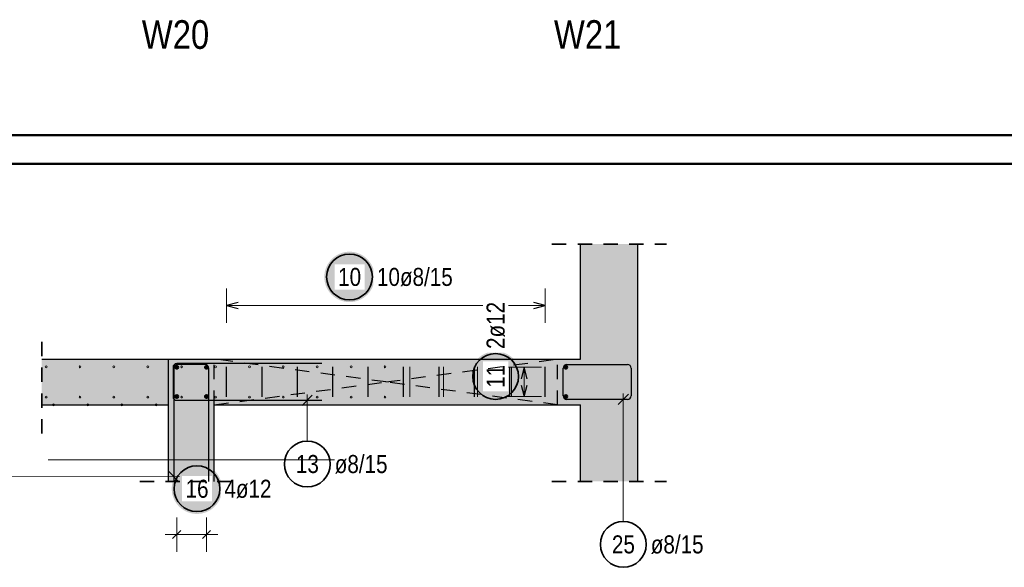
# Model space of a CAD drawing. Header units: millimetres. Extents: x -20 to 91, y -4 to 50.
# Tile 10 of 41: x 40.87 to 49.47, y -3.52 to 1.26. Entities that reach past the tile are written whole.
import ezdxf

# ---------------------------------------------------------------- set-up
doc = ezdxf.new("R2010")
doc.units = ezdxf.units.MM
doc.linetypes.add('HIDDEN', pattern=[0.375, 0.25, -0.125])
for name, color, linetype, lineweight in [('Achsen', 7, 'Continuous', 20), ('Bewehrung', 7, 'Continuous', 20), ('nplo Bewehrung', 7, 'Continuous', 20), ('Schraffuren', 7, 'Continuous', 20)]:
    doc.layers.add(name, color=color, linetype=linetype, lineweight=lineweight)
doc.styles.add('Arial Narrow', font='ARIALN.TTF')

msp = doc.modelspace()

# ---------------------------------------------------------------- hatches: boundary and pattern name
at = {"layer": 'Bewehrung', "lineweight": 25, "true_color": 0xffffff}
for points in [[(43.970505, -0.987922), (43.970371, -0.980245), (43.969969, -0.972576), (43.969299, -0.964926), (43.968364, -0.957304), (43.967162, -0.94972), (43.965697, -0.942182), (43.96397, -0.9347), (43.961982, -0.927282), (43.959737, -0.919939), (43.957237, -0.912678), (43.954485, -0.905509), (43.951485, -0.89844), (43.948239, -0.891481), (43.944753, -0.884639), (43.94103, -0.877922), (43.937075, -0.87134), (43.932893, -0.8649), (43.928488, -0.85861), (43.923867, -0.852477), (43.919034, -0.846509), (43.913996, -0.840714), (43.908759, -0.835098), (43.903329, -0.829668), (43.897713, -0.824431), (43.891918, -0.819393), (43.88595, -0.81456), (43.879817, -0.809939), (43.873527, -0.805534), (43.867087, -0.801352), (43.860505, -0.797397), (43.853788, -0.793674), (43.846946, -0.790188), (43.839987, -0.786942), (43.832918, -0.783942), (43.825749, -0.78119), (43.818488, -0.77869), (43.811145, -0.776445), (43.803727, -0.774457), (43.796245, -0.77273), (43.788707, -0.771265), (43.781123, -0.770063), (43.773501, -0.769128), (43.765851, -0.768458), (43.758182, -0.768056), (43.750505, -0.767922), (43.742827, -0.768056), (43.735158, -0.768458), (43.727508, -0.769128), (43.719887, -0.770063), (43.712302, -0.771265), (43.704764, -0.77273), (43.697282, -0.774457), (43.689864, -0.776445), (43.682521, -0.77869), (43.67526, -0.78119), (43.668091, -0.783942), (43.661023, -0.786942), (43.654063, -0.790188), (43.647221, -0.793674), (43.640505, -0.797397), (43.633922, -0.801352), (43.627482, -0.805534), (43.621192, -0.809939), (43.615059, -0.81456), (43.609091, -0.819393), (43.603296, -0.824431), (43.59768, -0.829668), (43.59225, -0.835098), (43.587013, -0.840714), (43.581975, -0.846509), (43.577142, -0.852477), (43.572521, -0.85861), (43.568116, -0.8649), (43.563934, -0.87134), (43.559979, -0.877922), (43.556256, -0.884639), (43.55277, -0.891481), (43.549525, -0.89844), (43.546524, -0.905509), (43.543772, -0.912678), (43.541272, -0.919939), (43.539027, -0.927282), (43.53704, -0.9347), (43.535312, -0.942182), (43.533847, -0.94972), (43.532646, -0.957304), (43.53171, -0.964926), (43.531041, -0.972576), (43.530639, -0.980245), (43.530505, -0.987922), (43.530639, -0.9956), (43.531041, -1.003269), (43.53171, -1.010919), (43.532646, -1.018541), (43.533847, -1.026125), (43.535312, -1.033663), (43.53704, -1.041145), (43.539027, -1.048563), (43.541272, -1.055906), (43.543772, -1.063167), (43.546524, -1.070336), (43.549525, -1.077405), (43.55277, -1.084364), (43.556256, -1.091206), (43.559979, -1.097922), (43.563934, -1.104505), (43.568116, -1.110945), (43.572521, -1.117235), (43.577142, -1.123368), (43.581975, -1.129336), (43.587013, -1.135131), (43.59225, -1.140747), (43.59768, -1.146177), (43.603296, -1.151414), (43.609091, -1.156452), (43.615059, -1.161285), (43.621192, -1.165906), (43.627482, -1.170311), (43.633922, -1.174493), (43.640505, -1.178448), (43.647221, -1.182171), (43.654063, -1.185657), (43.661023, -1.188902), (43.668091, -1.191903), (43.67526, -1.194655), (43.682521, -1.197155), (43.689864, -1.1994), (43.697282, -1.201388), (43.704764, -1.203115), (43.712302, -1.20458), (43.719887, -1.205781), (43.727508, -1.206717), (43.735158, -1.207387), (43.742827, -1.207788), (43.750505, -1.207922), (43.758182, -1.207788), (43.765851, -1.207387), (43.773501, -1.206717), (43.781123, -1.205781), (43.788707, -1.20458), (43.796245, -1.203115), (43.803727, -1.201388), (43.811145, -1.1994), (43.818488, -1.197155), (43.825749, -1.194655), (43.832918, -1.191903), (43.839987, -1.188902), (43.846946, -1.185657), (43.853788, -1.182171), (43.860505, -1.178448), (43.867087, -1.174493), (43.873527, -1.170311), (43.879817, -1.165906), (43.88595, -1.161285), (43.891918, -1.156452), (43.897713, -1.151414), (43.903329, -1.146177), (43.908759, -1.140747), (43.913996, -1.135131), (43.919034, -1.129336), (43.923867, -1.123368), (43.928488, -1.117235), (43.932893, -1.110945), (43.937075, -1.104505), (43.94103, -1.097922), (43.944753, -1.091206), (43.948239, -1.084364), (43.951485, -1.077405), (43.954485, -1.070336), (43.957237, -1.063167), (43.959737, -1.055906), (43.961982, -1.048563), (43.96397, -1.041145), (43.965697, -1.033663), (43.967162, -1.026125), (43.968364, -1.018541), (43.969299, -1.010919), (43.969969, -1.003269)], [(45.246666, -1.857345), (45.246532, -1.849668), (45.24613, -1.841999), (45.245461, -1.834349), (45.244525, -1.826727), (45.243323, -1.819143), (45.241858, -1.811605), (45.240131, -1.804123), (45.238143, -1.796705), (45.235898, -1.789362), (45.233398, -1.782101), (45.230646, -1.774932), (45.227646, -1.767863), (45.2244, -1.760904), (45.220914, -1.754062), (45.217191, -1.747345), (45.213236, -1.740763), (45.209054, -1.734323), (45.204649, -1.728033), (45.200028, -1.7219), (45.195196, -1.715932), (45.190158, -1.710137), (45.18492, -1.704521), (45.179491, -1.699091), (45.173874, -1.693854), (45.168079, -1.688816), (45.162111, -1.683983), (45.155978, -1.679362), (45.149688, -1.674957), (45.143248, -1.670775), (45.136666, -1.66682), (45.129949, -1.663097), (45.123107, -1.659611), (45.116148, -1.656365), (45.109079, -1.653365), (45.10191, -1.650613), (45.094649, -1.648113), (45.087306, -1.645868), (45.079889, -1.64388), (45.072406, -1.642153), (45.064868, -1.640688), (45.057284, -1.639486), (45.049662, -1.638551), (45.042012, -1.637881), (45.034344, -1.637479), (45.026666, -1.637345), (45.018988, -1.637479), (45.011319, -1.637881), (45.003669, -1.638551), (44.996048, -1.639486), (44.988463, -1.640688), (44.980925, -1.642153), (44.973443, -1.64388), (44.966026, -1.645868), (44.958682, -1.648113), (44.951421, -1.650613), (44.944252, -1.653365), (44.937184, -1.656365), (44.930224, -1.659611), (44.923382, -1.663097), (44.916666, -1.66682), (44.910084, -1.670775), (44.903643, -1.674957), (44.897353, -1.679362), (44.89122, -1.683983), (44.885252, -1.688816), (44.879457, -1.693854), (44.873841, -1.699091), (44.868411, -1.704521), (44.863174, -1.710137), (44.858136, -1.715932), (44.853303, -1.7219), (44.848682, -1.728033), (44.844277, -1.734323), (44.840095, -1.740763), (44.83614, -1.747345), (44.832417, -1.754062), (44.828931, -1.760904), (44.825686, -1.767863), (44.822685, -1.774932), (44.819933, -1.782101), (44.817433, -1.789362), (44.815188, -1.796705), (44.813201, -1.804123), (44.811473, -1.811605), (44.810008, -1.819143), (44.808807, -1.826727), (44.807871, -1.834349), (44.807202, -1.841999), (44.8068, -1.849668), (44.806666, -1.857345), (44.8068, -1.865023), (44.807202, -1.872692), (44.807871, -1.880342), (44.808807, -1.887963), (44.810008, -1.895548), (44.811473, -1.903086), (44.813201, -1.910568), (44.815188, -1.917986), (44.817433, -1.925329), (44.819933, -1.93259), (44.822685, -1.939759), (44.825686, -1.946827), (44.828931, -1.953787), (44.832417, -1.960629), (44.83614, -1.967345), (44.840095, -1.973928), (44.844277, -1.980368), (44.848682, -1.986658), (44.853303, -1.992791), (44.858136, -1.998759), (44.863174, -2.004554), (44.868411, -2.01017), (44.873841, -2.0156), (44.879457, -2.020837), (44.885252, -2.025875), (44.89122, -2.030708), (44.897353, -2.035329), (44.903643, -2.039734), (44.910084, -2.043916), (44.916666, -2.047871), (44.923382, -2.051594), (44.930224, -2.05508), (44.937184, -2.058325), (44.944252, -2.061326), (44.951421, -2.064078), (44.958682, -2.066578), (44.966026, -2.068823), (44.973443, -2.07081), (44.980925, -2.072538), (44.988463, -2.074003), (44.996048, -2.075204), (45.003669, -2.07614), (45.011319, -2.076809), (45.018988, -2.077211), (45.026666, -2.077345), (45.034344, -2.077211), (45.042012, -2.076809), (45.049662, -2.07614), (45.057284, -2.075204), (45.064868, -2.074003), (45.072406, -2.072538), (45.079889, -2.07081), (45.087306, -2.068823), (45.094649, -2.066578), (45.10191, -2.064078), (45.109079, -2.061326), (45.116148, -2.058325), (45.123107, -2.05508), (45.129949, -2.051594), (45.136666, -2.047871), (45.143248, -2.043916), (45.149688, -2.039734), (45.155978, -2.035329), (45.162111, -2.030708), (45.168079, -2.025875), (45.173874, -2.020837), (45.179491, -2.0156), (45.18492, -2.01017), (45.190158, -2.004554), (45.195196, -1.998759), (45.200028, -1.992791), (45.204649, -1.986658), (45.209054, -1.980368), (45.213236, -1.973928), (45.217191, -1.967345), (45.220914, -1.960629), (45.2244, -1.953787), (45.227646, -1.946827), (45.230646, -1.939759), (45.233398, -1.93259), (45.235898, -1.925329), (45.238143, -1.917986), (45.240131, -1.910568), (45.241858, -1.903086), (45.243323, -1.895548), (45.244525, -1.887963), (45.245461, -1.880342), (45.24613, -1.872692)], [(42.637718, -2.837922), (42.637584, -2.830245), (42.637182, -2.822576), (42.636513, -2.814926), (42.635577, -2.807304), (42.634376, -2.79972), (42.632911, -2.792182), (42.631183, -2.7847), (42.629196, -2.777282), (42.626951, -2.769939), (42.62445, -2.762678), (42.621699, -2.755509), (42.618698, -2.74844), (42.615453, -2.741481), (42.611967, -2.734639), (42.608244, -2.727922), (42.604289, -2.72134), (42.600106, -2.7149), (42.595702, -2.70861), (42.59108, -2.702477), (42.586248, -2.696509), (42.58121, -2.690714), (42.575973, -2.685098), (42.570543, -2.679668), (42.564927, -2.674431), (42.559131, -2.669393), (42.553164, -2.66456), (42.547031, -2.659939), (42.540741, -2.655534), (42.5343, -2.651352), (42.527718, -2.647397), (42.521002, -2.643674), (42.51416, -2.640188), (42.5072, -2.636942), (42.500132, -2.633942), (42.492963, -2.63119), (42.485702, -2.62869), (42.478358, -2.626445), (42.470941, -2.624457), (42.463459, -2.62273), (42.455921, -2.621265), (42.448336, -2.620063), (42.440714, -2.619128), (42.433065, -2.618458), (42.425396, -2.618056), (42.417718, -2.617922), (42.41004, -2.618056), (42.402372, -2.618458), (42.394722, -2.619128), (42.3871, -2.620063), (42.379515, -2.621265), (42.371978, -2.62273), (42.364495, -2.624457), (42.357078, -2.626445), (42.349734, -2.62869), (42.342474, -2.63119), (42.335305, -2.633942), (42.328236, -2.636942), (42.321276, -2.640188), (42.314434, -2.643674), (42.307718, -2.647397), (42.301136, -2.651352), (42.294696, -2.655534), (42.288405, -2.659939), (42.282273, -2.66456), (42.276305, -2.669393), (42.270509, -2.674431), (42.264893, -2.679668), (42.259463, -2.685098), (42.254226, -2.690714), (42.249188, -2.696509), (42.244356, -2.702477), (42.239734, -2.70861), (42.23533, -2.7149), (42.231148, -2.72134), (42.227193, -2.727922), (42.22347, -2.734639), (42.219983, -2.741481), (42.216738, -2.74844), (42.213738, -2.755509), (42.210986, -2.762678), (42.208486, -2.769939), (42.206241, -2.777282), (42.204253, -2.7847), (42.202526, -2.792182), (42.20106, -2.79972), (42.199859, -2.807304), (42.198923, -2.814926), (42.198254, -2.822576), (42.197852, -2.830245), (42.197718, -2.837922), (42.197852, -2.8456), (42.198254, -2.853269), (42.198923, -2.860919), (42.199859, -2.868541), (42.20106, -2.876125), (42.202526, -2.883663), (42.204253, -2.891145), (42.206241, -2.898563), (42.208486, -2.905906), (42.210986, -2.913167), (42.213738, -2.920336), (42.216738, -2.927405), (42.219983, -2.934364), (42.22347, -2.941206), (42.227193, -2.947922), (42.231148, -2.954505), (42.23533, -2.960945), (42.239734, -2.967235), (42.244356, -2.973368), (42.249188, -2.979336), (42.254226, -2.985131), (42.259463, -2.990747), (42.264893, -2.996177), (42.270509, -3.001414), (42.276305, -3.006452), (42.282273, -3.011285), (42.288405, -3.015906), (42.294696, -3.020311), (42.301136, -3.024493), (42.307718, -3.028448), (42.314434, -3.032171), (42.321276, -3.035657), (42.328236, -3.038902), (42.335305, -3.041903), (42.342474, -3.044655), (42.349734, -3.047155), (42.357078, -3.0494), (42.364495, -3.051388), (42.371978, -3.053115), (42.379515, -3.05458), (42.3871, -3.055781), (42.394722, -3.056717), (42.402372, -3.057387), (42.41004, -3.057788), (42.417718, -3.057922), (42.425396, -3.057788), (42.433065, -3.057387), (42.440714, -3.056717), (42.448336, -3.055781), (42.455921, -3.05458), (42.463459, -3.053115), (42.470941, -3.051388), (42.478358, -3.0494), (42.485702, -3.047155), (42.492963, -3.044655), (42.500132, -3.041903), (42.5072, -3.038902), (42.51416, -3.035657), (42.521002, -3.032171), (42.527718, -3.028448), (42.5343, -3.024493), (42.540741, -3.020311), (42.547031, -3.015906), (42.553164, -3.011285), (42.559131, -3.006452), (42.564927, -3.001414), (42.570543, -2.996177), (42.575973, -2.990747), (42.58121, -2.985131), (42.586248, -2.979336), (42.59108, -2.973368), (42.595702, -2.967235), (42.600106, -2.960945), (42.604289, -2.954505), (42.608244, -2.947922), (42.611967, -2.941206), (42.615453, -2.934364), (42.618698, -2.927405), (42.621699, -2.920336), (42.62445, -2.913167), (42.626951, -2.905906), (42.629196, -2.898563), (42.631183, -2.891145), (42.632911, -2.883663), (42.634376, -2.876125), (42.635577, -2.868541), (42.636513, -2.860919), (42.637182, -2.853269)]]:
    msp.add_hatch(color=7, dxfattribs=at).paths.add_polyline_path(points)
at = {"layer": 'Schraffuren', "lineweight": 13, "true_color": 0xd7ffd7}
for points in [[(45.769334, -0.700599), (46.269334, -0.700599), (46.269334, -2.77403), (45.769334, -2.77403)], [(41.062481, -1.705371), (42.168616, -1.705371), (42.168616, -2.105371), (41.062481, -2.105371)], [(42.168982, -1.705371), (45.769334, -1.705371), (45.769334, -2.105371), (42.168982, -2.105371)], [(42.568982, -2.105371), (42.568982, -2.77403), (42.168982, -2.77403), (42.168982, -2.105371)]]:
    msp.add_hatch(color=254, dxfattribs=at).paths.add_polyline_path(points)

# ---------------------------------------------------------------- linework, layer by layer
at = {"color": 4, "linetype": 'Continuous', "lineweight": 50}
for p, q in [((1, 0.25), (87.25, 0.25)), ((0, 0), (87.5, 0))]:
    msp.add_line(p, q, dxfattribs=at)
at = {"color": 2, "linetype": 'HIDDEN', "lineweight": 35, "ltscale": 0.5}
for p, q in [((45.519334, -0.700599), (46.519334, -0.700599)), ((41.062481, -2.355371), (41.062481, -1.455371)), ((45.519334, -2.77403), (46.519334, -2.77403))]:
    msp.add_line(p, q, dxfattribs=at)
at = {"color": 3, "linetype": 'HIDDEN', "lineweight": 25, "ltscale": 0.5}
for p, q in [((42.568687, -2.105371), (42.568687, -1.705371)), ((45.568687, -2.105371), (45.568687, -1.705371)), ((42.568687, -2.105371), (42.568982, -2.105371))]:
    msp.add_line(p, q, dxfattribs=at)
at = {"color": 3, "linetype": 'Continuous', "lineweight": 25, "ltscale": 0.5}
for p, q in [((42.208982, -1.777371), (42.208983, -2.033377)), ((43.508982, -1.745371), (42.240982, -1.745371)), ((43.425726, -2.021179), (43.337338, -2.109568)), ((42.240983, -2.065377), (43.508983, -2.065373))]:
    msp.add_line(p, q, dxfattribs=at)
at = {"color": 5, "linetype": 'Continuous', "lineweight": 18, "ltscale": 0.5}
msp.add_line((43.381533, -2.422027), (43.381532, -2.015373), dxfattribs=at)
at = {"color": 2, "linetype": 'Continuous', "lineweight": 35, "ltscale": 0.5}
msp.add_circle((43.381533, -2.622027), 0.2, dxfattribs=at)
at = {"color": 3, "linetype": 'Continuous', "lineweight": 25, "ltscale": 0.5}
for centre, start, end in [((42.240982, -1.777371), 90, 180.0001831), ((42.240983, -2.033377), 180.0001831, 270.0001831)]:
    msp.add_arc(centre, 0.032, start, end, dxfattribs=at)
at = {"layer": 'Achsen', "color": 3, "linetype": 'HIDDEN', "lineweight": 25, "ltscale": 0.5}
for p, q in [((44.068687, -1.905371), (42.568687, -1.705371)), ((42.568687, -2.105371), (44.068687, -1.905371))]:
    msp.add_line(p, q, dxfattribs=at)
at = {"layer": 'Bewehrung', "color": 5, "linetype": 'Continuous', "lineweight": 18, "ltscale": 0.5}
for p, q in [((42.676983, -1.087922), (42.676983, -1.387922)), ((45.460687, -1.387922), (45.460687, -1.087922)), ((45.460687, -1.237922), (42.676983, -1.237922)), ((45.426666, -1.777371), (45.126666, -1.777371)), ((45.276666, -1.777371), (45.276666, -2.03337)), ((45.126666, -2.03337), (45.426666, -2.03337)), ((46.142507, -3.12399), (46.142507, -2.007371)), ((40.779974, -2.732459), (42.266683, -2.732454)), ((42.240993, -3.087922), (42.240993, -3.387922)), ((42.240993, -3.087922), (42.240993, -3.387922)), ((42.500993, -3.087922), (42.500993, -3.387922)), ((42.500993, -3.087922), (42.500993, -3.387922)), ((42.140993, -3.237922), (42.600993, -3.237922))]:
    msp.add_line(p, q, dxfattribs=at)
at = {"layer": 'Bewehrung', "color": 3, "linetype": 'Continuous', "lineweight": 25, "ltscale": 0.5}
for p, q in [((42.776983, -1.211128), (42.676983, -1.237922)), ((42.676983, -1.237922), (42.776983, -1.264717)), ((45.460687, -1.237922), (45.360687, -1.211128)), ((45.360687, -1.264717), (45.460687, -1.237922)), ((42.21668, -1.785372), (42.216684, -2.77403)), ((42.488687, -1.753371), (42.24868, -1.753372)), ((42.676983, -2.036683), (42.676983, -1.773984)), ((42.986284, -2.036683), (42.986284, -1.773984)), ((43.295584, -2.036683), (43.295584, -1.773984)), ((43.604885, -2.036683), (43.604885, -1.773984)), ((43.914185, -2.036683), (43.914185, -1.773984)), ((44.223485, -2.036683), (44.223485, -1.773984)), ((44.532786, -2.036683), (44.532786, -1.773984)), ((44.842086, -2.036683), (44.842086, -1.773984)), ((45.151386, -2.036683), (45.151386, -1.773984)), ((45.276666, -1.777371), (45.249871, -1.877371)), ((45.303461, -1.877371), (45.276666, -1.777371)), ((45.460687, -2.036683), (45.460687, -1.773984)), ((45.616687, -2.025371), (45.616687, -1.785371)), ((45.648687, -1.753371), (46.179334, -1.753371)), ((46.211334, -1.785371), (46.211334, -2.025371)), ((46.211334, -1.845371), (46.211334, -2.025371)), ((45.249871, -1.93337), (45.276666, -2.03337)), ((45.276666, -2.03337), (45.303461, -1.93337)), ((46.179334, -2.057371), (45.648687, -2.057371)), ((46.179334, -2.057371), (45.999334, -2.057371)), ((46.186701, -2.013176), (46.098313, -2.101565)), ((42.260878, -2.776648), (42.172489, -2.68826)), ((42.276348, -3.202567), (42.205638, -3.273278)), ((42.276348, -3.202567), (42.205638, -3.273278)), ((42.536348, -3.202567), (42.465638, -3.273278)), ((42.536348, -3.202567), (42.465638, -3.273278))]:
    msp.add_line(p, q, dxfattribs=at)
at = {"layer": 'Bewehrung', "color": 2, "linetype": 'Continuous', "lineweight": 35, "ltscale": 0.5}
for centre in [(43.750505, -0.987922), (45.026666, -1.857345), (42.417718, -2.837922), (46.142507, -3.32399)]:
    msp.add_circle(centre, 0.2, dxfattribs=at)
at = {"layer": 'Bewehrung', "color": 4, "linetype": 'Continuous', "lineweight": 50, "ltscale": 0.5}
for centre, radius in [((42.240993, -1.777371), 0.012), ((42.240993, -1.777371), 0.012), ((42.240993, -1.777371), 0.0108), ((42.240993, -1.777371), 0.0084), ((42.240993, -1.777371), 0.006), ((42.240993, -1.777371), 0.0036), ((42.240993, -1.777371), 0.0012), ((42.500993, -1.777371), 0.012), ((42.500993, -1.777371), 0.012), ((42.500993, -1.777371), 0.0108), ((42.500993, -1.777371), 0.0084), ((42.500993, -1.777371), 0.006), ((42.500993, -1.777371), 0.0036), ((42.500993, -1.777371), 0.0012), ((45.640687, -1.777371), 0.012), ((45.640687, -1.777371), 0.012), ((45.640687, -1.777371), 0.0108), ((45.640687, -1.777371), 0.0084), ((45.640687, -1.777371), 0.006), ((45.640687, -1.777371), 0.0036), ((45.640687, -1.777371), 0.0012), ((42.240993, -2.033371), 0.012), ((42.240993, -2.033371), 0.012), ((42.240993, -2.033371), 0.0108), ((42.240993, -2.033371), 0.0084), ((42.240993, -2.033371), 0.006), ((42.240993, -2.033371), 0.0036), ((42.240993, -2.033371), 0.0012), ((42.500993, -2.033371), 0.012), ((42.500993, -2.033371), 0.012), ((42.500993, -2.033371), 0.0108), ((42.500993, -2.033371), 0.0084), ((42.500993, -2.033371), 0.006), ((42.500993, -2.033371), 0.0036), ((42.500993, -2.033371), 0.0012), ((45.640687, -2.03337), 0.012), ((45.640687, -2.03337), 0.012), ((45.640687, -2.03337), 0.0108), ((45.640687, -2.03337), 0.0084), ((45.640687, -2.03337), 0.006), ((45.640687, -2.03337), 0.0036), ((45.640687, -2.03337), 0.0012)]:
    msp.add_circle(centre, radius, dxfattribs=at)
at = {"layer": 'Bewehrung', "color": 3, "linetype": 'Continuous', "lineweight": 25, "ltscale": 0.5}
for centre, start, end in [((42.24868, -1.785372), 90.000183, 180.0001831), ((42.488687, -1.785371), 0, 90.000183), ((45.648687, -1.785371), 90, 180), ((46.179334, -1.785371), 0, 90), ((45.648687, -2.025371), 180, 270), ((46.179334, -2.025371), 270, 0), ((46.179334, -2.025371), 270, 0)]:
    msp.add_arc(centre, 0.032, start, end, dxfattribs=at)
at = {"layer": 'nplo Bewehrung', "color": 9, "linetype": 'Continuous', "lineweight": 0, "ltscale": 0.5}
for p, q in [((44.276688, -2.036683), (44.276688, -1.773984)), ((44.572687, -2.036683), (44.572687, -1.773984)), ((44.868687, -2.036683), (44.868687, -1.773984)), ((45.164687, -2.036683), (45.164687, -1.773984)), ((45.460687, -2.036683), (45.460687, -1.773984)), ((41.118982, -2.585472), (43.618982, -2.585472))]:
    msp.add_line(p, q, dxfattribs=at)
for centre in [(41.100103, -1.773371), (41.100103, -1.773371), (41.396162, -1.773371), (41.396162, -1.773371), (41.69222, -1.773371), (41.69222, -1.773371), (41.988278, -1.773371), (41.988278, -1.773371), (42.284337, -1.773371), (42.284337, -1.773371), (42.580395, -1.773371), (42.580395, -1.773371), (42.876453, -1.773371), (42.876453, -1.773371), (43.172512, -1.773371), (43.172512, -1.773371), (43.46857, -1.773371), (43.46857, -1.773371), (43.764628, -1.773371), (43.764628, -1.773371), (44.060687, -1.773371), (44.060687, -1.773371), (41.100103, -2.037371), (41.100103, -2.037371), (41.396162, -2.037371), (41.396162, -2.037371), (41.69222, -2.037371), (41.69222, -2.037371), (41.988278, -2.037371), (41.988278, -2.037371), (42.284337, -2.037371), (42.284337, -2.037371), (42.580395, -2.037371), (42.580395, -2.037371), (42.876453, -2.037371), (42.876453, -2.037371), (43.172512, -2.037371), (43.172512, -2.037371), (43.46857, -2.037371), (43.46857, -2.037371), (43.764628, -2.037371), (43.764628, -2.037371), (44.060687, -2.037371), (44.060687, -2.037371), (41.164742, -2.105371), (41.164742, -2.105371), (41.463366, -2.105371), (41.463366, -2.105371), (41.761991, -2.105371), (41.761991, -2.105371), (42.060616, -2.105371), (42.060616, -2.105371)]:
    msp.add_circle(centre, 0.008, dxfattribs=at)
at = {"layer": 'Schraffuren', "color": 3, "linetype": 'Continuous', "lineweight": 25}
for p, q in [((45.769334, -1.705371), (45.769334, -0.700599)), ((46.269334, -2.77403), (46.269334, -0.700599)), ((41.062481, -1.705371), (42.168616, -1.705371)), ((42.168616, -2.105371), (42.168616, -1.705371)), ((42.168982, -2.105371), (42.168982, -1.705371)), ((41.062481, -2.105371), (42.168616, -2.105371)), ((42.168982, -2.77403), (42.168982, -2.105371)), ((42.568982, -2.105371), (45.769334, -2.105371)), ((45.769334, -2.77403), (45.769334, -2.105371))]:
    msp.add_line(p, q, dxfattribs=at)

# ---------------------------------------------------------------- texts
at = {"color": 2, "lineweight": 35, "style": 'Arial Narrow'}
for s, p in [('W20', (41.936093, 1.003931)), ('W21', (45.536493, 1.003931))]:
    msp.add_text(s, height=0.25, dxfattribs=at).set_placement(p)
at = {"color": 2, "lineweight": 35, "char_height": 0.1575, "attachment_point": 1, "line_spacing_factor": 0.9, "style": 'Arial Narrow'}
for s, insert in [('13', (43.282308, -2.543277)), ('ø8/15', (43.621533, -2.543277))]:
    msp.add_mtext(s, dxfattribs=dict(at, insert=insert))
at = {"layer": 'Bewehrung', "color": 2, "lineweight": 35, "char_height": 0.1575, "attachment_point": 1, "line_spacing_factor": 0.9, "style": 'Arial Narrow'}
for s, insert in [('25', (46.043282, -3.24524)), ('ø8/15', (46.382507, -3.24524))]:
    msp.add_mtext(s, dxfattribs=dict(at, insert=insert))

# ---------------------------------------------------------------- next in the draw order: texts
at = {"layer": 'Bewehrung', "color": 2, "lineweight": 35, "char_height": 0.1575, "attachment_point": 1, "line_spacing_factor": 0.9, "style": 'Arial Narrow', "bg_fill": 3, "box_fill_scale": 1.2, "bg_fill_color": 256, "bg_fill_true_color": 13158600, "bg_fill_transparency": 0}
for s, insert in [('10', (43.65128, -0.909172)), ('10ø8/15', (43.990505, -0.909172)), ('16', (42.318493, -2.759172)), ('4ø12', (42.657718, -2.759172))]:
    msp.add_mtext(s, dxfattribs=dict(at, insert=insert))
at = {"layer": 'Bewehrung', "color": 2, "lineweight": 35, "char_height": 0.1575, "attachment_point": 1, "rotation": 90, "line_spacing_factor": 0.9, "style": 'Arial Narrow', "bg_fill": 3, "box_fill_scale": 1.2, "bg_fill_color": 256, "bg_fill_true_color": 13158600, "bg_fill_transparency": 0}
for s, insert in [('2ø12', (44.947916, -1.617345)), ('11', (44.947916, -1.95657))]:
    msp.add_mtext(s, dxfattribs=dict(at, insert=insert))

# ---------------------------------------------------------------- next in the draw order: linework, layer by layer
at = {"color": 2, "linetype": 'HIDDEN', "lineweight": 35, "ltscale": 0.5}
msp.add_line((41.918982, -2.77403), (42.818982, -2.77403), dxfattribs=at)
at = {"layer": 'Achsen', "color": 3, "linetype": 'HIDDEN', "lineweight": 25, "ltscale": 0.5}
for p, q in [((44.068687, -1.905371), (45.568687, -1.705371)), ((45.568687, -2.105371), (44.068687, -1.905371))]:
    msp.add_line(p, q, dxfattribs=at)
at = {"layer": 'Bewehrung', "color": 3, "linetype": 'Continuous', "lineweight": 25, "ltscale": 0.5}
msp.add_line((42.520687, -2.77403), (42.520687, -1.785371), dxfattribs=at)
at = {"layer": 'Schraffuren', "color": 3, "linetype": 'Continuous', "lineweight": 25}
for p, q in [((42.168982, -1.705371), (45.769334, -1.705371)), ((42.568982, -2.77403), (42.568982, -2.105371))]:
    msp.add_line(p, q, dxfattribs=at)

doc.saveas('drawing.dxf')
